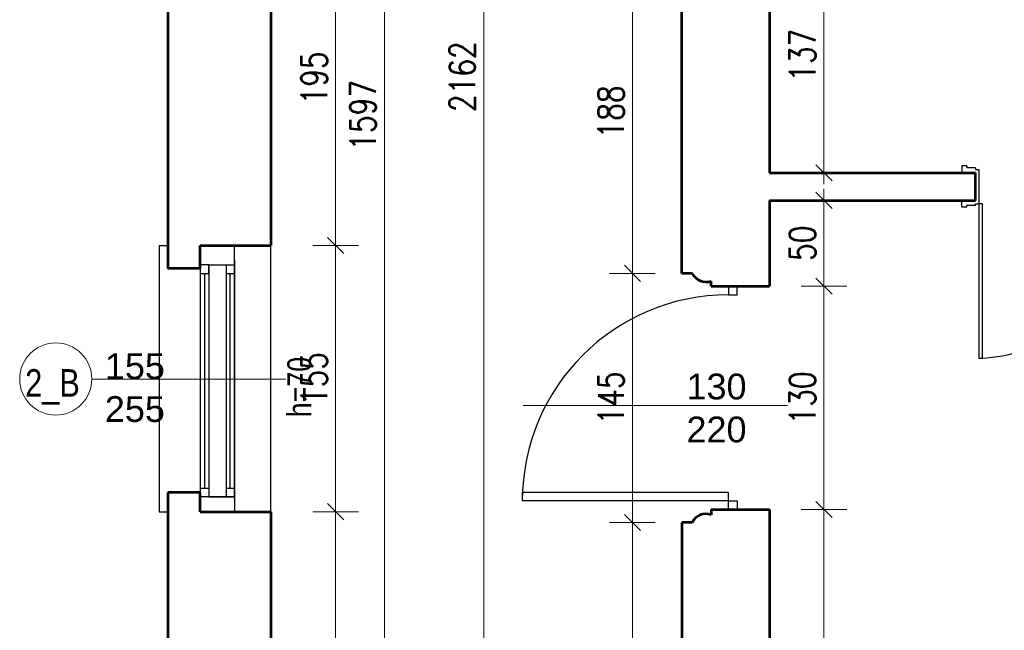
# Model space of a CAD drawing. Header units: millimetres. Extents: x 56977 to 67992, y 30187 to 42235.
# Tile 121 of 130: x 65924 to 66497, y 39502 to 39857. Entities that reach past the tile are written whole.
import ezdxf

# ---------------------------------------------------------------- set-up
doc = ezdxf.new("R2010")
doc.units = ezdxf.units.MM
doc.header["$MEASUREMENT"] = 0
doc.layers.get('0').update_dxf_attribs({"lineweight": 13})
doc.layers.get('DEFPOINTS').update_dxf_attribs({"lineweight": 13})
doc.layers.add('AI-OKNA', color=4, linetype='Continuous')
doc.layers.add('okna', color=8, linetype='Continuous')
for name, color, linetype, lineweight in [('AI-OPISY', 3, 'Continuous', 13), ('AI_MURY', 40, 'Continuous', 53), ('wymiary', 8, 'Continuous', 13)]:
    doc.layers.add(name, color=color, linetype=linetype, lineweight=lineweight)
doc.styles.get("Standard").update_dxf_attribs({"font": 'txt.shx'})
doc.styles.add('Style-ROMANS', font='ROMANS.shx')
doc.styles.add('WYMIAROWY-08', font='ROMANS.shx', dxfattribs={"width": 0.8})
doc.dimstyles.new('DYBY', dxfattribs={"dimscale": 100, "dimtxt": 0.15, "dimasz": 0.05, "dimexe": 0.05, "dimexo": 0.1, "dimgap": 0.05, "dimtad": 1, "dimdec": 0, "dimdsep": 46, "dimlunit": 5, "dimtxsty": 'WYMIAROWY-08', "dimblk": 'M_STRZ', "dimcen": 0.1, "dimse1": 1, "dimse2": 1, "dimclrd": 7, "dimclre": 7, "dimclrt": 1, "dimadec": 0, "dimazin": 0, "dimtfac": 1, "dimtdec": 0, "dimtmove": 2, "dimatfit": 3, "dimldrblk": 'M_STRZ', "dimfxl": 0, "dimtolj": 1, "dimarcsym": 0})

# ---------------------------------------------------------------- blocks, each defined once
blk = doc.blocks.new('M_STRZ')
for p, q in [((0, 2.66), (0, 0)), ((-1.33, 0), (1.33, 0)), ((-0.94, -0.94), (0.94, 0.94)), ((0, 0), (0, -2.66))]:
    blk.add_line(p, q)
blk = doc.blocks.new('*U61')
at = {"layer": 'DEFPOINTS', "color": 0}
for p in [(66301.8, 40905.07), (66194.3, 38743.07), (66301.8, 38743.07)]:
    blk.add_point(p, dxfattribs=at)
at = {"layer": 'wymiary', "color": 7, "lineweight": -2}
blk.add_line((66194.3, 40900.07), (66194.3, 38748.07), dxfattribs=at)
at = {"layer": 'wymiary', "color": 7, "lineweight": -2, "xscale": 5, "yscale": 5, "zscale": 5}
for p, rotation in [((66194.3, 40905.07), 90), ((66194.3, 38743.07), 270)]:
    blk.add_blockref('M_STRZ', p, dxfattribs=dict(at, rotation=rotation))
at = {"layer": 'wymiary', "color": 1, "insert": (66181.8, 39824.07), "char_height": 15, "attachment_point": 5, "rotation": 90, "style": 'WYMIAROWY-08'}
blk.add_mtext('2162', dxfattribs=at)
blk = doc.blocks.new('*D1594')
at = {"layer": 'DEFPOINTS'}
for p in [(66301.8, 40905.07), (66206.8, 39846.12), (66194.3, 38743.07), (66301.8, 38743.07)]:
    blk.add_point(p, dxfattribs=at)
at = {"layer": 'wymiary', "color": 7}
blk.add_blockref('*U61', (0, 0), dxfattribs=at)
blk = doc.blocks.new('*U166')
at = {"layer": 'DEFPOINTS', "color": 0}
for p in [(66280.79, 39564.57), (66309.54, 39564.57), (66309.54, 38963.07)]:
    blk.add_point(p, dxfattribs=at)
at = {"layer": 'wymiary', "color": 7, "lineweight": -2}
blk.add_line((66280.79, 38968.07), (66280.79, 39559.57), dxfattribs=at)
at = {"layer": 'wymiary', "color": 7, "lineweight": -2, "xscale": 5, "yscale": 5, "zscale": 5}
for p, rotation in [((66280.79, 39564.57), 90), ((66280.79, 38963.07), 270)]:
    blk.add_blockref('M_STRZ', p, dxfattribs=dict(at, rotation=rotation))
at = {"layer": 'wymiary', "color": 1, "insert": (66268.29, 39263.82), "char_height": 15, "attachment_point": 5, "rotation": 90, "style": 'WYMIAROWY-08'}
blk.add_mtext('602', dxfattribs=at)
blk = doc.blocks.new('*D1699')
at = {"layer": 'DEFPOINTS'}
for p in [(66280.79, 39564.57), (66309.54, 39564.57), (66293.29, 39247.77), (66309.54, 38963.07)]:
    blk.add_point(p, dxfattribs=at)
at = {"layer": 'wymiary', "color": 7}
blk.add_blockref('*U166', (0, 0), dxfattribs=at)
blk = doc.blocks.new('*U167')
at = {"layer": 'DEFPOINTS', "color": 0}
for p in [(66280.79, 39709.57), (66309.54, 39709.57), (66309.54, 39564.57)]:
    blk.add_point(p, dxfattribs=at)
at = {"layer": 'wymiary', "color": 7, "lineweight": -2}
blk.add_line((66280.79, 39569.57), (66280.79, 39704.57), dxfattribs=at)
at = {"layer": 'wymiary', "color": 7, "lineweight": -2, "xscale": 5, "yscale": 5, "zscale": 5}
for p, rotation in [((66280.79, 39709.57), 90), ((66280.79, 39564.57), 270)]:
    blk.add_blockref('M_STRZ', p, dxfattribs=dict(at, rotation=rotation))
at = {"layer": 'wymiary', "color": 1, "insert": (66268.29, 39637.07), "char_height": 15, "attachment_point": 5, "rotation": 90, "style": 'WYMIAROWY-08'}
blk.add_mtext('145', dxfattribs=at)
blk = doc.blocks.new('*D1700')
at = {"layer": 'DEFPOINTS'}
for p in [(66280.79, 39709.57), (66309.54, 39709.57), (66293.29, 39621.59), (66309.54, 39564.57)]:
    blk.add_point(p, dxfattribs=at)
at = {"layer": 'wymiary', "color": 7}
blk.add_blockref('*U167', (0, 0), dxfattribs=at)
blk = doc.blocks.new('*U168')
at = {"layer": 'DEFPOINTS', "color": 0}
for p in [(66280.79, 39897.57), (66309.54, 39897.57), (66309.54, 39709.57)]:
    blk.add_point(p, dxfattribs=at)
at = {"layer": 'wymiary', "color": 7, "lineweight": -2}
blk.add_line((66280.79, 39714.57), (66280.79, 39892.57), dxfattribs=at)
at = {"layer": 'wymiary', "color": 7, "lineweight": -2, "xscale": 5, "yscale": 5, "zscale": 5}
for p, rotation in [((66280.79, 39897.57), 90), ((66280.79, 39709.57), 270)]:
    blk.add_blockref('M_STRZ', p, dxfattribs=dict(at, rotation=rotation))
at = {"layer": 'wymiary', "color": 1, "insert": (66268.29, 39803.57), "char_height": 15, "attachment_point": 5, "rotation": 90, "style": 'WYMIAROWY-08'}
blk.add_mtext('188', dxfattribs=at)
blk = doc.blocks.new('*D1701')
at = {"layer": 'DEFPOINTS'}
for p in [(66280.79, 39897.57), (66309.54, 39897.57), (66293.29, 39788.09), (66309.54, 39709.57)]:
    blk.add_point(p, dxfattribs=at)
at = {"layer": 'wymiary', "color": 7}
blk.add_blockref('*U168', (0, 0), dxfattribs=at)
blk = doc.blocks.new('*U302')
at = {"layer": 'DEFPOINTS', "color": 0}
for p in [(66369.54, 39905.07), (66369.54, 39768.07), (66392.26, 39768.07)]:
    blk.add_point(p, dxfattribs=at)
at = {"layer": 'wymiary', "color": 7, "lineweight": -2}
blk.add_line((66392.26, 39900.07), (66392.26, 39773.07), dxfattribs=at)
at = {"layer": 'wymiary', "color": 7, "lineweight": -2, "xscale": 5, "yscale": 5, "zscale": 5}
for p, rotation in [((66392.26, 39905.07), 90), ((66392.26, 39768.07), 270)]:
    blk.add_blockref('M_STRZ', p, dxfattribs=dict(at, rotation=rotation))
at = {"layer": 'wymiary', "color": 1, "insert": (66379.76, 39836.57), "char_height": 15, "attachment_point": 5, "rotation": 90, "style": 'WYMIAROWY-08'}
blk.add_mtext('137', dxfattribs=at)
blk = doc.blocks.new('*D1835')
at = {"layer": 'DEFPOINTS'}
for p in [(66369.54, 39905.07), (66379.76, 39852.05), (66369.54, 39768.07), (66392.26, 39768.07)]:
    blk.add_point(p, dxfattribs=at)
at = {"layer": 'wymiary', "color": 7}
blk.add_blockref('*U302', (0, 0), dxfattribs=at)
blk = doc.blocks.new('*U303')
at = {"layer": 'DEFPOINTS', "color": 0}
for p in [(66369.54, 39752.07), (66369.54, 39702.07), (66392.26, 39702.07)]:
    blk.add_point(p, dxfattribs=at)
at = {"layer": 'wymiary', "color": 7, "lineweight": -2}
blk.add_line((66392.26, 39747.07), (66392.26, 39707.07), dxfattribs=at)
at = {"layer": 'wymiary', "color": 7, "lineweight": -2, "xscale": 5, "yscale": 5, "zscale": 5}
for p, rotation in [((66392.26, 39752.07), 90), ((66392.26, 39702.07), 270)]:
    blk.add_blockref('M_STRZ', p, dxfattribs=dict(at, rotation=rotation))
at = {"layer": 'wymiary', "color": 1, "insert": (66379.76, 39727.07), "char_height": 15, "attachment_point": 5, "rotation": 90, "style": 'WYMIAROWY-08'}
blk.add_mtext('50', dxfattribs=at)
blk = doc.blocks.new('*D1836')
at = {"layer": 'DEFPOINTS'}
for p in [(66369.54, 39752.07), (66379.76, 39737.69), (66369.54, 39702.07), (66392.26, 39702.07)]:
    blk.add_point(p, dxfattribs=at)
at = {"layer": 'wymiary', "color": 7}
blk.add_blockref('*U303', (0, 0), dxfattribs=at)
blk = doc.blocks.new('*U304')
at = {"layer": 'DEFPOINTS', "color": 0}
for p in [(66369.54, 39702.07), (66369.54, 39572.07), (66392.26, 39572.07)]:
    blk.add_point(p, dxfattribs=at)
at = {"layer": 'wymiary', "color": 7, "lineweight": -2}
blk.add_line((66392.26, 39697.07), (66392.26, 39577.07), dxfattribs=at)
at = {"layer": 'wymiary', "color": 7, "lineweight": -2, "xscale": 5, "yscale": 5, "zscale": 5}
for p, rotation in [((66392.26, 39702.07), 90), ((66392.26, 39572.07), 270)]:
    blk.add_blockref('M_STRZ', p, dxfattribs=dict(at, rotation=rotation))
at = {"layer": 'wymiary', "color": 1, "insert": (66379.76, 39637.07), "char_height": 15, "attachment_point": 5, "rotation": 90, "style": 'WYMIAROWY-08'}
blk.add_mtext('130', dxfattribs=at)
blk = doc.blocks.new('*D1837')
at = {"layer": 'DEFPOINTS'}
for p in [(66369.54, 39702.07), (66379.76, 39652.55), (66369.54, 39572.07), (66392.26, 39572.07)]:
    blk.add_point(p, dxfattribs=at)
at = {"layer": 'wymiary', "color": 7}
blk.add_blockref('*U304', (0, 0), dxfattribs=at)
blk = doc.blocks.new('*U305')
at = {"layer": 'DEFPOINTS', "color": 0}
for p in [(66369.54, 39572.07), (66369.54, 39372.07), (66392.26, 39372.07)]:
    blk.add_point(p, dxfattribs=at)
at = {"layer": 'wymiary', "color": 7, "lineweight": -2}
blk.add_line((66392.26, 39567.07), (66392.26, 39377.07), dxfattribs=at)
at = {"layer": 'wymiary', "color": 7, "lineweight": -2, "xscale": 5, "yscale": 5, "zscale": 5}
for p, rotation in [((66392.26, 39572.07), 90), ((66392.26, 39372.07), 270)]:
    blk.add_blockref('M_STRZ', p, dxfattribs=dict(at, rotation=rotation))
at = {"layer": 'wymiary', "color": 1, "insert": (66379.76, 39472.07), "char_height": 15, "attachment_point": 5, "rotation": 90, "style": 'WYMIAROWY-08'}
blk.add_mtext('200', dxfattribs=at)
blk = doc.blocks.new('*D1838')
at = {"layer": 'DEFPOINTS'}
for p in [(66369.54, 39572.07), (66379.76, 39488.4), (66369.54, 39372.07), (66392.26, 39372.07)]:
    blk.add_point(p, dxfattribs=at)
at = {"layer": 'wymiary', "color": 7}
blk.add_blockref('*U305', (0, 0), dxfattribs=at)
blk = doc.blocks.new('*U320')
at = {"layer": 'DEFPOINTS', "color": 0}
for p in [(66063.54, 39920.82), (66063.54, 39725.82), (66108, 39725.82)]:
    blk.add_point(p, dxfattribs=at)
at = {"layer": 'wymiary', "color": 7, "lineweight": -2}
blk.add_line((66108, 39915.82), (66108, 39730.82), dxfattribs=at)
at = {"layer": 'wymiary', "color": 7, "lineweight": -2, "xscale": 5, "yscale": 5, "zscale": 5}
for p, rotation in [((66108, 39920.82), 90), ((66108, 39725.82), 270)]:
    blk.add_blockref('M_STRZ', p, dxfattribs=dict(at, rotation=rotation))
at = {"layer": 'wymiary', "color": 1, "insert": (66095.5, 39823.32), "char_height": 15, "attachment_point": 5, "rotation": 90, "style": 'WYMIAROWY-08'}
blk.add_mtext('195', dxfattribs=at)
blk = doc.blocks.new('*D1853')
at = {"layer": 'DEFPOINTS'}
for p in [(66063.54, 39920.82), (66095.5, 39838.8), (66063.54, 39725.82), (66108, 39725.82)]:
    blk.add_point(p, dxfattribs=at)
at = {"layer": 'wymiary', "color": 7}
blk.add_blockref('*U320', (0, 0), dxfattribs=at)
blk = doc.blocks.new('*U321')
at = {"layer": 'DEFPOINTS', "color": 0}
for p in [(66063.54, 39725.82), (66063.54, 39570.82), (66108, 39570.82)]:
    blk.add_point(p, dxfattribs=at)
at = {"layer": 'wymiary', "color": 7, "lineweight": -2}
blk.add_line((66108, 39720.82), (66108, 39575.82), dxfattribs=at)
at = {"layer": 'wymiary', "color": 7, "lineweight": -2, "xscale": 5, "yscale": 5, "zscale": 5}
for p, rotation in [((66108, 39725.82), 90), ((66108, 39570.82), 270)]:
    blk.add_blockref('M_STRZ', p, dxfattribs=dict(at, rotation=rotation))
at = {"layer": 'wymiary', "color": 1, "insert": (66095.5, 39648.32), "char_height": 15, "attachment_point": 5, "rotation": 90, "style": 'WYMIAROWY-08'}
blk.add_mtext('155', dxfattribs=at)
blk = doc.blocks.new('*D1854')
at = {"layer": 'DEFPOINTS'}
for p in [(66063.54, 39725.82), (66095.5, 39663.8), (66063.54, 39570.82), (66108, 39570.82)]:
    blk.add_point(p, dxfattribs=at)
at = {"layer": 'wymiary', "color": 7}
blk.add_blockref('*U321', (0, 0), dxfattribs=at)
blk = doc.blocks.new('*U322')
at = {"layer": 'DEFPOINTS', "color": 0}
for p in [(66063.54, 39570.82), (66063.54, 39230.07), (66108, 39230.07)]:
    blk.add_point(p, dxfattribs=at)
at = {"layer": 'wymiary', "color": 7, "lineweight": -2}
blk.add_line((66108, 39565.82), (66108, 39235.07), dxfattribs=at)
at = {"layer": 'wymiary', "color": 7, "lineweight": -2, "xscale": 5, "yscale": 5, "zscale": 5}
for p, rotation in [((66108, 39570.82), 90), ((66108, 39230.07), 270)]:
    blk.add_blockref('M_STRZ', p, dxfattribs=dict(at, rotation=rotation))
at = {"layer": 'wymiary', "color": 1, "insert": (66095.5, 39400.44), "char_height": 15, "attachment_point": 5, "rotation": 90, "style": 'WYMIAROWY-08'}
blk.add_mtext('341', dxfattribs=at)
blk = doc.blocks.new('*D1855')
at = {"layer": 'DEFPOINTS'}
for p in [(66063.54, 39570.82), (66095.5, 39416.78), (66063.54, 39230.07), (66108, 39230.07)]:
    blk.add_point(p, dxfattribs=at)
at = {"layer": 'wymiary', "color": 7}
blk.add_blockref('*U322', (0, 0), dxfattribs=at)
blk = doc.blocks.new('*U758')
at = {"layer": 'DEFPOINTS', "color": 0}
for p in [(66108, 40600.07), (66108, 39003.07), (66136.37, 39003.07)]:
    blk.add_point(p, dxfattribs=at)
at = {"layer": 'wymiary', "color": 7, "lineweight": -2}
blk.add_line((66136.37, 40595.07), (66136.37, 39008.07), dxfattribs=at)
at = {"layer": 'wymiary', "color": 7, "lineweight": -2, "xscale": 5, "yscale": 5, "zscale": 5}
for p, rotation in [((66136.37, 40600.07), 90), ((66136.37, 39003.07), 270)]:
    blk.add_blockref('M_STRZ', p, dxfattribs=dict(at, rotation=rotation))
at = {"layer": 'wymiary', "color": 1, "insert": (66123.87, 39801.57), "char_height": 15, "attachment_point": 5, "rotation": 90, "style": 'WYMIAROWY-08'}
blk.add_mtext('1597', dxfattribs=at)
blk = doc.blocks.new('*D2291')
at = {"layer": 'DEFPOINTS'}
for p in [(66108, 40600.07), (66123.87, 39822.76), (66108, 39003.07), (66136.37, 39003.07)]:
    blk.add_point(p, dxfattribs=at)
at = {"layer": 'wymiary', "color": 7}
blk.add_blockref('*U758', (0, 0), dxfattribs=at)

msp = doc.modelspace()

# ---------------------------------------------------------------- linework, layer by layer
at = {"layer": 'AI-OKNA'}
for p, q in [((66472.54, 39772.07), (66472.54, 39768.07)), ((66475.54, 39772.07), (66472.54, 39772.07)), ((66475.54, 39772.07), (66475.54, 39771.07)), ((66480.54, 39771.07), (66475.54, 39771.07)), ((66480.54, 39771.07), (66480.54, 39770.07)), ((66480.54, 39770.07), (66482.54, 39770.07)), ((66482.54, 39750.07), (66482.54, 39770.07)), ((66480.54, 39764.57), (66480.54, 39759.57)), ((66472.54, 39748.07), (66472.54, 39752.07)), ((66475.54, 39748.07), (66472.54, 39748.07)), ((66480.54, 39749.07), (66475.54, 39749.07)), ((66475.54, 39748.07), (66475.54, 39749.07)), ((66480.54, 39750.07), (66482.54, 39750.07)), ((66480.54, 39749.07), (66480.54, 39750.07)), ((66484.54, 39750.07), (66482.54, 39750.07)), ((66482.54, 39660.07), (66482.54, 39750.07)), ((66484.54, 39660.07), (66484.54, 39750.07)), ((66049.18, 39579.46), (66049.18, 39725.82)), ((66034.18, 39714.46), (66029.18, 39714.46)), ((66029.18, 39712.31), (66029.18, 39577.31)), ((66034.18, 39714.46), (66034.18, 39579.46)), ((66034.18, 39709.46), (66034.18, 39714.46)), ((66034.18, 39714.46), (66049.18, 39714.46)), ((66044.18, 39714.46), (66044.18, 39579.46)), ((66044.18, 39714.46), (66044.18, 39709.46)), ((66049.18, 39716.96), (66049.18, 39570.82)), ((66049.18, 39579.46), (66049.18, 39714.46)), ((66029.18, 39709.46), (66034.18, 39709.46)), ((66031.68, 39709.46), (66031.68, 39584.46)), ((66044.18, 39709.46), (66049.18, 39709.46)), ((66046.68, 39584.46), (66046.68, 39709.46)), ((66336.67, 39702.07), (66336.67, 39697.07)), ((66341.67, 39697.07), (66341.67, 39702.07)), ((66336.67, 39697.07), (66341.67, 39697.07)), ((66484.54, 39660.07), (66482.54, 39660.07)), ((66029.18, 39584.46), (66034.18, 39584.46)), ((66049.18, 39579.46), (66029.18, 39579.46)), ((66034.18, 39584.46), (66034.18, 39579.46)), ((66034.18, 39579.46), (66049.18, 39579.46)), ((66044.18, 39584.46), (66049.18, 39584.46)), ((66336.67, 39582.07), (66216.67, 39582.07)), ((66216.67, 39582.07), (66216.67, 39577.07)), ((66336.67, 39577.07), (66336.67, 39582.07)), ((66336.67, 39577.07), (66216.67, 39577.07)), ((66336.67, 39572.07), (66336.67, 39577.07)), ((66336.67, 39577.07), (66341.67, 39577.07)), ((66341.67, 39577.07), (66341.67, 39572.07))]:
    msp.add_line(p, q, dxfattribs=at)
for centre, radius, start, end in [((66477.93, 39761.18), 101.21, 272.60547, 353.69931), ((66336.67, 39577.07), 120, 90, 180)]:
    msp.add_arc(centre, radius, start, end, dxfattribs=at)
msp.add_point((66049.18, 39714.46), dxfattribs=at)
at = {"layer": 'AI-OPISY'}
for p, q in [((65966.06, 39648.07), (66079.08, 39648.07)), ((66370.99, 39632.69), (66217.15, 39632.69))]:
    msp.add_line(p, q, dxfattribs=at)
msp.add_circle((65945.06, 39648.07), 21, dxfattribs=at)
at = {"layer": 'AI_MURY'}
for p, q in [((66010.32, 39932.07), (66010.32, 39712.31)), ((66070.32, 39920.82), (66070.32, 39725.82)), ((66360.54, 39905.07), (66360.54, 39768.07)), ((66309.54, 39709.57), (66309.54, 39897.57)), ((66360.54, 39768.07), (66480.54, 39768.07)), ((66480.54, 39752.07), (66480.54, 39768.07)), ((66360.54, 39752.07), (66360.54, 39702.07)), ((66360.54, 39752.07), (66480.54, 39752.07)), ((66360.54, 39752.07), (66480.54, 39752.07)), ((66029.18, 39725.82), (66070.32, 39725.82)), ((66029.18, 39712.31), (66029.18, 39725.82)), ((66029.18, 39712.31), (66010.32, 39712.31)), ((66315.69, 39709.57), (66309.54, 39709.57)), ((66326.67, 39702.07), (66326.67, 39705.07)), ((66326.67, 39702.07), (66360.54, 39702.07)), ((66010.32, 39581.96), (66010.32, 39398.07)), ((66029.18, 39581.96), (66010.32, 39581.96)), ((66029.18, 39570.82), (66029.18, 39581.96)), ((66029.18, 39570.82), (66070.32, 39570.82)), ((66070.32, 39570.82), (66070.32, 39230.07)), ((66326.54, 39572.07), (66326.54, 39569.07)), ((66326.54, 39572.07), (66360.54, 39572.07)), ((66360.54, 39572.07), (66360.54, 39372.07)), ((66309.54, 39564.57), (66309.54, 38963.07)), ((66315.55, 39564.57), (66309.54, 39564.57)), ((66070.32, 39548.57), (66070.32, 39230.07))]:
    msp.add_line(p, q, dxfattribs=at)
for centre, start, end in [((66323.69, 39713.45), 205.85654, 289.57838), ((66323.56, 39560.69), 70.42162, 154.14346)]:
    msp.add_arc(centre, 8.89, start, end, dxfattribs=at)
at = {"layer": 'okna'}
for p, q in [((66005.32, 39725.82), (66005.32, 39570.82)), ((66005.32, 39725.82), (66010.32, 39725.82)), ((66070.32, 39570.82), (66070.32, 39725.82)), ((66070.32, 39570.82), (66070.32, 39715.82)), ((66005.32, 39570.82), (66010.32, 39570.82))]:
    msp.add_line(p, q, dxfattribs=at)

# ---------------------------------------------------------------- texts
at = {"layer": 'AI-OPISY', "insert": (66094.07, 39625.75), "char_height": 14, "attachment_point": 7, "rotation": 90, "line_spacing_factor": 0.722892, "style": 'WYMIAROWY-08'}
msp.add_mtext('\\fArial|b0|i0|c238|p39;h=70', dxfattribs=at)
at = {"layer": 'AI-OPISY', "char_height": 15, "width": 45.2902}
for s, insert, attachment_point in [('\\fArial|b0|i0|c238|p39;155\\P255', (65991.13, 39622.86), 8), ('\\fArial|b0|i0|c238|p39;130\\P220', (66312.24, 39651.21), 1)]:
    msp.add_mtext(s, dxfattribs=dict(at, insert=insert, attachment_point=attachment_point))
at = {"layer": 'AI-OPISY', "insert": (65927.26, 39633.18), "char_height": 16, "width": 20.64, "attachment_point": 7, "style": 'WYMIAROWY-08'}
msp.add_mtext('\\fArial|b0|i0|c238|p39;2_B', dxfattribs=at)

# ---------------------------------------------------------------- dimensions: what is measured, and where the dimension line sits
at = {"layer": 'wymiary', "color": 7}
for base, p1, p2, angle, picture, middle in [((66194.3, 38743.07), (66301.8, 40905.07), (66301.8, 38743.07), 270, '*D1594', (66206.8, 39846.12)), ((66136.37, 39003.07), (66108, 40600.07), (66108, 39003.07), 270, '*D2291', (66123.87, 39822.76)), ((66108, 39725.82), (66063.54, 39920.82), (66063.54, 39725.82), 270, '*D1853', (66095.5, 39838.8)), ((66392.26, 39768.07), (66369.54, 39905.07), (66369.54, 39768.07), 270, '*D1835', (66379.76, 39852.05)), ((66280.79, 39897.57), (66309.54, 39709.57), (66309.54, 39897.57), 90, '*D1701', (66293.29, 39788.09)), ((66392.26, 39702.07), (66369.54, 39752.07), (66369.54, 39702.07), 270, '*D1836', (66379.76, 39737.69)), ((66108, 39570.82), (66063.54, 39725.82), (66063.54, 39570.82), 270, '*D1854', (66095.5, 39663.8)), ((66280.79, 39709.57), (66309.54, 39564.57), (66309.54, 39709.57), 90, '*D1700', (66293.29, 39621.59)), ((66392.26, 39572.07), (66369.54, 39702.07), (66369.54, 39572.07), 270, '*D1837', (66379.76, 39652.55)), ((66108, 39230.07), (66063.54, 39570.82), (66063.54, 39230.07), 270, '*D1855', (66095.5, 39416.78)), ((66392.26, 39372.07), (66369.54, 39572.07), (66369.54, 39372.07), 270, '*D1838', (66379.76, 39488.4)), ((66280.78528189, 39564.56829895), (66309.53528189, 38963.06829895), (66309.53528189, 39564.56829895), 90, '*D1699', (66293.28528189, 39247.76829895))]:
    dim = msp.add_linear_dim(base=base, p1=p1, p2=p2, angle=angle, dimstyle='DYBY', override={"dimtad": 0, "dimtxsty": 'Style-ROMANS', "dimcen": 0.001, "dimclrd": 0, "dimclre": 0}, dxfattribs=at)
    dim.commit()
    dim.dimension.update_dxf_attribs({"geometry": picture, "text_midpoint": middle, "dimtype": 128})

doc.saveas('drawing.dxf')
